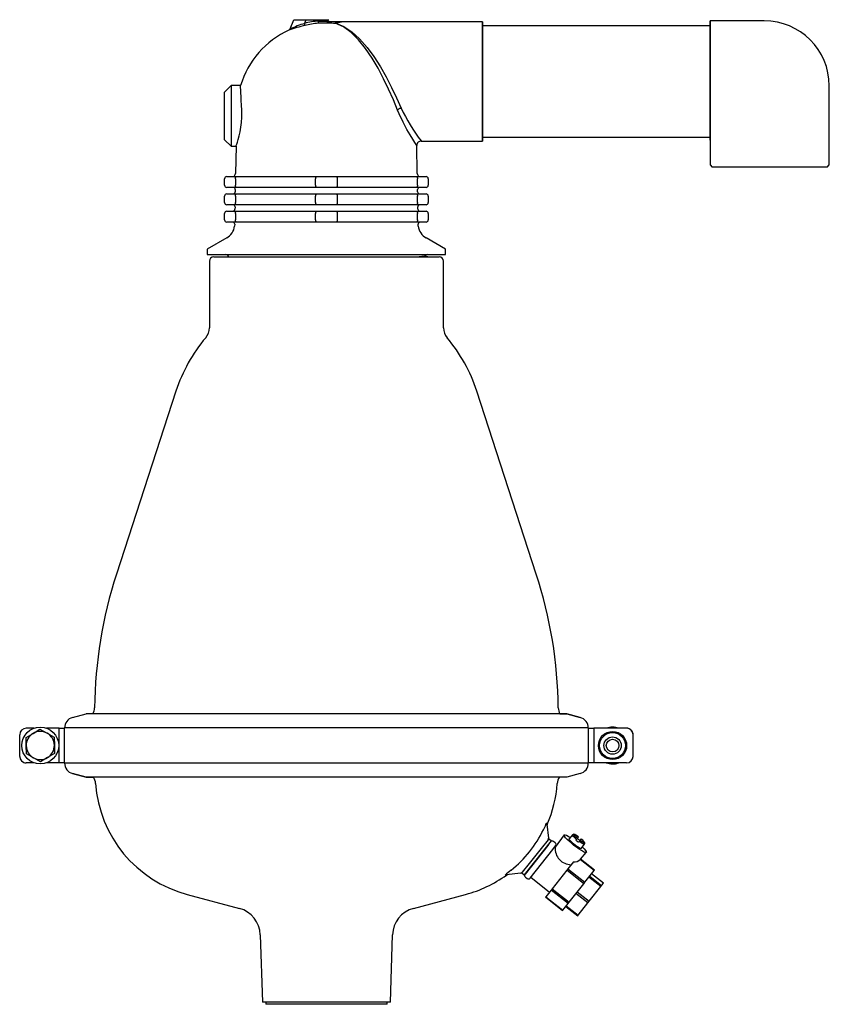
# Model space of a CAD drawing. Extents: x -142 to 232, y -1 to 453.
import ezdxf

# ---------------------------------------------------------------- set-up
doc = ezdxf.new("R2010")
doc.units = 0
doc.header["$MEASUREMENT"] = 0
doc.layers.get('0').update_dxf_attribs({"linetype": 'CONTINUOUS'})

msp = doc.modelspace()

# ---------------------------------------------------------------- linework, layer by layer
at = {"color": 7, "linetype": 'CONTINUOUS'}
for p, q in [((-16.75, 449.07), (-15.08, 453.3)), ((-15.08, 453.3), (-9.43, 453.3)), ((-9.43, 453.3), (-10.11, 451.6)), ((-9.87, 450.64), (-10.11, 451.6)), ((-9.43, 453.3), (-3.59, 453.3)), ((1.71, 451.67), (-3.83, 451.67)), ((-3.62, 452.68), (-3.59, 453.3)), ((-3.62, 452.68), (-3.62, 452.62)), ((-3.62, 452.62), (0.69, 452.62)), ((-3.59, 453.3), (1.08, 453.3)), ((0.69, 452.62), (0.17, 451.73)), ((7.14, 452.32), (0.51, 452.32)), ((0.69, 452.62), (1.08, 453.3)), ((4.09, 451.67), (4.05, 451.67)), ((4.84, 451.42), (4.05, 451.67)), ((4.29, 451.68), (4.09, 451.67)), ((72, 452.3), (7.29, 452.3)), ((72, 397.3), (72, 452.3)), ((177, 450.45), (72, 450.45)), ((202, 452.78), (177, 452.78)), ((177, 452.78), (177, 397.78)), ((177, 397.78), (177, 452.78)), ((-44, 422.9), (-47, 419.9)), ((-39.62, 422.9), (-44, 422.9)), ((-44, 422.9), (-44, 394.9)), ((232, 386.28), (232, 422.78)), ((-47, 397.9), (-47, 419.9)), ((-47, 397.9), (-44, 394.9)), ((41.9, 382.37), (41.68, 395.32)), ((43.64, 397.3), (72, 397.3)), ((72, 399.15), (177, 399.15)), ((177, 397.78), (177, 386.28)), ((-44, 394.9), (-41.67, 394.9)), ((-41.68, 394.93), (-41.9, 382.37)), ((177, 386.28), (178, 385.28)), ((231, 385.28), (232, 386.28)), ((231, 385.28), (178, 385.28)), ((-47, 376.9), (-47, 379.9)), ((-46, 380.9), (-41.5, 380.9)), ((-42, 379.9), (-42, 376.9)), ((-41.5, 380.9), (-4.5, 380.9)), ((-5, 376.9), (-5, 379.9)), ((-4.5, 380.9), (4.5, 380.9)), ((4.5, 380.9), (41.5, 380.9)), ((5, 379.9), (5, 376.9)), ((41.5, 380.9), (46, 380.9)), ((42, 376.9), (42, 379.9)), ((47, 379.9), (47, 376.9)), ((-41.5, 375.9), (-46, 375.9)), ((-46, 372.9), (-41.5, 372.9)), ((-42.03, 374.88), (-42.05, 373.88)), ((-4.5, 375.9), (-41.5, 375.9)), ((-41.5, 372.9), (-4.5, 372.9)), ((4.5, 375.9), (-4.5, 375.9)), ((-4.5, 372.9), (4.5, 372.9)), ((41.5, 375.9), (4.5, 375.9)), ((4.5, 372.9), (41.5, 372.9)), ((46, 375.9), (41.5, 375.9)), ((41.5, 372.9), (46, 372.9)), ((42.05, 373.88), (42.03, 374.88)), ((-47, 368.9), (-47, 371.9)), ((-42, 371.9), (-42, 368.9)), ((-5, 368.9), (-5, 371.9)), ((5, 371.9), (5, 368.9)), ((42, 368.9), (42, 371.9)), ((47, 371.9), (47, 368.9)), ((-47, 360.9), (-47, 363.9)), ((-41.5, 367.9), (-46, 367.9)), ((-46, 364.9), (-41.5, 364.9)), ((-42.17, 366.88), (-42.19, 365.88)), ((-42, 363.9), (-42, 360.9)), ((-4.5, 367.9), (-41.5, 367.9)), ((-41.5, 364.9), (-4.5, 364.9)), ((-5, 360.9), (-5, 363.9)), ((4.5, 367.9), (-4.5, 367.9)), ((-4.5, 364.9), (4.5, 364.9)), ((41.5, 367.9), (4.5, 367.9)), ((4.5, 364.9), (41.5, 364.9)), ((5, 363.9), (5, 360.9)), ((46, 367.9), (41.5, 367.9)), ((41.5, 364.9), (46, 364.9)), ((42, 360.9), (42, 363.9)), ((42.19, 365.88), (42.17, 366.88)), ((47, 363.9), (47, 360.9)), ((-41.5, 359.9), (-46, 359.9)), ((-4.5, 359.9), (-41.5, 359.9)), ((4.5, 359.9), (-4.5, 359.9)), ((41.5, 359.9), (4.5, 359.9)), ((46, 359.9), (41.5, 359.9)), ((-42.31, 358.88), (-42.33, 358.05)), ((42.33, 358.05), (42.31, 358.88)), ((-46.01, 352.59), (-55, 347.4)), ((55, 347.4), (46.01, 352.59)), ((-55, 347.4), (-55, 344.9)), ((55, 344.9), (55, 347.4)), ((-55, 344.9), (0, 344.9)), ((-54, 341.9), (-54, 311.1)), ((-52, 343.9), (52, 343.9)), ((0, 344.9), (55, 344.9)), ((46.74, 343.87), (45.28, 344.27)), ((54, 311.1), (54, 341.9)), ((-69.4, 281.9), (-96.82, 197.5)), ((96.82, 197.5), (69.4, 281.9)), ((-117.1, 131.33), (-110.86, 133.02)), ((110.86, 133.02), (-110.86, 133.02)), ((107.71, 133.02), (110.86, 133.02)), ((110.86, 133.02), (117.1, 131.33)), ((117.1, 131.33), (110.86, 133.02)), ((-141.5, 113.4), (-141.5, 123.4)), ((-141.5, 118.4), (-141.5, 123.4)), ((-138.57, 122.03), (-135.35, 123.97)), ((-134.87, 126.4), (-138.5, 126.4)), ((-135.35, 123.97), (-132.14, 125.9)), ((-132.14, 125.9), (-128.85, 124.09)), ((-123.3, 126.4), (-129.13, 126.4)), ((-128.85, 124.09), (-125.57, 122.27)), ((-123.3, 110.4), (-123.3, 126.4)), ((-123.3, 126.4), (-120.83, 126.4)), ((120.83, 126.5), (-120.83, 126.5)), ((-120.83, 110.31), (-120.83, 126.5)), ((-120.83, 126.5), (-120.83, 126.4)), ((120.83, 126.5), (120.83, 110.31)), ((120.83, 126.4), (123.3, 126.4)), ((120.83, 126.4), (123.3, 126.4)), ((123.3, 126.4), (123.3, 110.4)), ((138.5, 126.4), (123.3, 126.4)), ((138.5, 126.4), (123.3, 126.4)), ((123.3, 126.4), (123.3, 126.4)), ((141.5, 113.4), (141.5, 123.4)), ((-138.5, 118.28), (-138.57, 122.03)), ((-138.43, 114.53), (-138.5, 118.28)), ((-125.57, 122.27), (-125.5, 118.52)), ((-125.5, 118.52), (-125.43, 114.77)), ((141.5, 113.4), (141.5, 118.4)), ((-135.15, 112.71), (-138.43, 114.53)), ((-125.43, 114.77), (-128.65, 112.83)), ((-134.87, 110.4), (-138.5, 110.4)), ((-134.86, 110.4), (-138.5, 110.4)), ((-131.86, 110.9), (-135.15, 112.71)), ((-128.65, 112.83), (-131.86, 110.9)), ((-123.3, 110.4), (-129.14, 110.4)), ((-123.3, 110.4), (-129.13, 110.4)), ((-120.83, 110.4), (-123.3, 110.4)), ((-120.77, 110.4), (-123.3, 110.4)), ((-123.3, 110.4), (-123.3, 110.4)), ((120.83, 110.31), (-120.83, 110.31)), ((123.3, 110.4), (120.83, 110.4)), ((120.83, 110.31), (120.83, 110.4)), ((138.5, 110.4), (123.3, 110.4)), ((-110.85, 103.82), (-117.1, 105.47)), ((-117.1, 105.47), (-110.85, 103.82)), ((117.1, 105.47), (110.85, 103.82)), ((110.85, 103.82), (-110.85, 103.82)), ((-110.85, 103.82), (-107.49, 103.82)), ((101.68, 82.16), (102.44, 75.68)), ((101.76, 81.44), (101.68, 82.16)), ((103.69, 74.36), (91.29, 58.67)), ((102.23, 74.94), (99.01, 70.87)), ((102.97, 73.46), (102.08, 72.33)), ((102.97, 73.46), (102.08, 72.33)), ((102.51, 75.29), (102.23, 74.94)), ((103.69, 74.36), (102.51, 75.29)), ((105.57, 73.52), (104.78, 74.14)), ((105.57, 73.52), (104.78, 74.14)), ((109.7, 77.14), (105.52, 71.5)), ((109.7, 77.14), (105.52, 71.5)), ((113.59, 77.22), (112.06, 75.28)), ((115.12, 74.72), (115.43, 75.11)), ((115.43, 75.11), (115.78, 75.56)), ((115.78, 75.56), (116.33, 76.25)), ((116.6, 74.18), (116.3, 73.79)), ((116.96, 74.63), (116.6, 74.18)), ((117.5, 75.32), (116.96, 74.63)), ((117.55, 70.94), (119.08, 72.88)), ((102.08, 72.33), (91.63, 59.1)), ((102.08, 72.33), (91.63, 59.1)), ((99.01, 70.87), (93.61, 64.03)), ((93.99, 57.24), (104.44, 70.47)), ((93.99, 57.24), (104.44, 70.47)), ((104.44, 70.47), (105.7, 72.08)), ((104.44, 70.47), (105.7, 72.08)), ((105.59, 71.59), (105.42, 71.72)), ((105.59, 71.59), (105.42, 71.72)), ((117.27, 65.95), (119.9, 69.08)), ((117.27, 65.95), (119.9, 69.08)), ((93.61, 64.03), (90.35, 59.9)), ((113.93, 64.74), (111.42, 61.56)), ((113.93, 64.74), (111.42, 61.56)), ((123.52, 60.75), (117.12, 65.8)), ((123.52, 60.75), (117.12, 65.8)), ((123.65, 60.92), (117.28, 65.96)), ((123.65, 60.92), (117.28, 65.96)), ((89.68, 59.52), (82.9, 58.73)), ((90.35, 59.9), (90.12, 59.6)), ((90.12, 59.6), (91.29, 58.67)), ((110.84, 60.83), (104.12, 52.32)), ((110.84, 60.83), (104.12, 52.32)), ((111.42, 61.56), (110.84, 60.83)), ((111.42, 61.56), (110.84, 60.83)), ((118.69, 54.64), (110.84, 60.83)), ((118.69, 54.64), (110.84, 60.83)), ((111.42, 61.56), (119.27, 55.37)), ((111.42, 61.56), (119.27, 55.37)), ((119.27, 55.37), (123.52, 60.75)), ((119.27, 55.37), (123.52, 60.75)), ((127.82, 54.9), (122.32, 59.24)), ((127.82, 54.9), (122.32, 59.24)), ((127.82, 54.91), (122.33, 59.25)), ((127.82, 54.91), (122.33, 59.25)), ((123.52, 60.75), (123.65, 60.92)), ((123.52, 60.75), (123.65, 60.92)), ((82.9, 58.73), (83.49, 58.79)), ((91.77, 57.66), (92.55, 57.04)), ((91.77, 57.66), (92.55, 57.04)), ((94.27, 57.59), (102.9, 50.78)), ((94.27, 57.59), (102.9, 50.78)), ((111.97, 46.13), (118.69, 54.64)), ((111.97, 46.13), (118.69, 54.64)), ((118.69, 54.64), (119.27, 55.37)), ((118.69, 54.64), (119.27, 55.37)), ((126.56, 53.31), (121.07, 57.65)), ((126.56, 53.31), (121.07, 57.65)), ((121.46, 58.14), (126.95, 53.8)), ((121.46, 58.14), (126.95, 53.8)), ((126.95, 53.8), (127.82, 54.9)), ((126.95, 53.8), (127.82, 54.9)), ((127.82, 54.9), (127.82, 54.91)), ((127.82, 54.9), (127.82, 54.91)), ((103.64, 51.71), (101.17, 48.59)), ((103.64, 51.71), (101.17, 48.59)), ((104.12, 52.32), (103.64, 51.71)), ((104.12, 52.32), (103.64, 51.71)), ((111.49, 45.51), (103.64, 51.71)), ((111.49, 45.51), (103.64, 51.71)), ((104.12, 52.32), (111.97, 46.13)), ((104.12, 52.32), (111.97, 46.13)), ((120.62, 45.78), (115.12, 50.12)), ((120.62, 45.78), (115.12, 50.12)), ((115.73, 50.89), (121.23, 46.56)), ((115.73, 50.89), (121.23, 46.56)), ((121.23, 46.56), (126.56, 53.31)), ((121.23, 46.56), (126.56, 53.31)), ((126.56, 53.31), (126.95, 53.8)), ((126.56, 53.31), (126.95, 53.8)), ((-64.21, 49.7), (-40.14, 43.25)), ((40.14, 43.25), (64.21, 49.7)), ((101.17, 48.59), (101.13, 48.53)), ((101.17, 48.59), (101.13, 48.53)), ((101.13, 48.53), (108.97, 42.34)), ((101.13, 48.53), (108.97, 42.34)), ((101.17, 48.59), (109.02, 42.39)), ((101.17, 48.59), (109.02, 42.39)), ((109.02, 42.39), (111.49, 45.51)), ((109.02, 42.39), (111.49, 45.51)), ((111.49, 45.51), (111.97, 46.13)), ((111.49, 45.51), (111.97, 46.13)), ((116.15, 40.12), (120.62, 45.78)), ((116.15, 40.12), (120.62, 45.78)), ((120.62, 45.78), (121.23, 46.56)), ((120.62, 45.78), (121.23, 46.56)), ((122.1, 48.29), (122.1, 48.29)), ((108.97, 42.34), (109.02, 42.39)), ((108.97, 42.34), (109.02, 42.39)), ((110.42, 44.17), (115.92, 39.83)), ((110.42, 44.17), (115.92, 39.83)), ((110.65, 44.46), (116.15, 40.12)), ((110.65, 44.46), (116.15, 40.12)), ((115.92, 39.83), (116.15, 40.12)), ((115.92, 39.83), (116.15, 40.12)), ((-30.51, 31.1), (-29.53, 0)), ((29.53, 0), (30.51, 31.1)), ((29.53, 0), (-29.53, 0)), ((-28, 0), (-28, -1)), ((28, -1), (28, 0)), ((28, -1), (-28, -1))]:
    msp.add_line(p, q, dxfattribs=at)
at = {"linetype": 'CONTINUOUS'}
msp.add_line((72, 452.3), (72, 397.3), dxfattribs=at)
at = {"color": 7, "linetype": 'CONTINUOUS', "flags": 128}
for points in [[(4.17, 451.74), (4.09, 451.72), (4.04, 451.7), (4.03, 451.69)], [(4.03, 451.69), (4.03, 451.69), (4.03, 451.68), (4.05, 451.67), (4.05, 451.67)], [(4.03, 451.69), (4.04, 451.69), (4.05, 451.69), (4.05, 451.68), (4.06, 451.68), (4.07, 451.68), (4.08, 451.67), (4.09, 451.67), (4.09, 451.67)], [(32.84, 411.62), (30.91, 416.27), (28.7, 421.24), (26.38, 426.06), (23.84, 430.87), (21.05, 435.6), (18.06, 440.01), (14.81, 444.02), (11.4, 447.4), (7.82, 450), (4.09, 451.67)], [(7.14, 452.32), (7.15, 452.32), (7.02, 452.29), (6.75, 452.22), (6.34, 452.13), (5.8, 452.02), (5.15, 451.9), (4.17, 451.74)], [(4.17, 451.74), (4.19, 451.73), (4.2, 451.72), (4.22, 451.71), (4.23, 451.7), (4.25, 451.7), (4.26, 451.69), (4.28, 451.69), (4.29, 451.68)], [(7.29, 452.28), (7.34, 452.3), (6.79, 452.16), (5.51, 451.89), (4.29, 451.68)], [(4.29, 451.68), (7.96, 450.17), (11.67, 447.73), (15.23, 444.53), (18.77, 440.48), (21.87, 436.27), (24.9, 431.5), (27.52, 426.9), (30.04, 422.04), (32.31, 417.29), (34.43, 412.55)], [(-39.05, 411.62), (-39.16, 413.86), (-39.27, 416.02), (-39.37, 417.92), (-39.46, 419.61), (-39.52, 420.95), (-39.58, 421.99), (-39.61, 422.63), (-39.62, 422.9), (-39.62, 422.88)], [(-41.67, 394.93), (-41.68, 394.91), (-41.58, 395.2), (-41.37, 395.82), (-41.06, 396.78), (-40.68, 398.05), (-40.26, 399.64), (-39.83, 401.53), (-39.45, 403.69), (-39.17, 405.94), (-39.02, 408.36), (-39.05, 411.62)], [(34.43, 412.55), (34.2, 412.47), (33.96, 412.37), (33.74, 412.26), (33.53, 412.15), (33.33, 412.02), (33.14, 411.89), (32.98, 411.76), (32.84, 411.62)], [(41.64, 395.32), (41.66, 395.29), (41.36, 395.75), (40.74, 396.7), (39.83, 398.14), (38.6, 400.14), (37.17, 402.61), (35.38, 405.96), (33.57, 409.84), (32.84, 411.62)], [(-42, 379.9), (-41.99, 380.1), (-41.96, 380.28), (-41.92, 380.46), (-41.85, 380.61), (-41.78, 380.73), (-41.69, 380.82), (-41.6, 380.88), (-41.5, 380.9)], [(-4.5, 380.9), (-4.6, 380.88), (-4.69, 380.82), (-4.78, 380.73), (-4.85, 380.61), (-4.92, 380.46), (-4.96, 380.28), (-4.99, 380.1), (-5, 379.9)], [(4.5, 380.9), (4.6, 380.88), (4.69, 380.82), (4.78, 380.73), (4.85, 380.61), (4.92, 380.46), (4.96, 380.28), (4.99, 380.1), (5, 379.9)], [(41.5, 380.9), (41.6, 380.88), (41.69, 380.82), (41.78, 380.73), (41.85, 380.61), (41.92, 380.46), (41.96, 380.28), (41.99, 380.1), (42, 379.9)], [(-41.5, 375.9), (-41.6, 375.92), (-41.69, 375.98), (-41.78, 376.07), (-41.85, 376.19), (-41.92, 376.34), (-41.96, 376.52), (-41.99, 376.7), (-42, 376.9)], [(-42, 371.9), (-41.99, 372.1), (-41.96, 372.28), (-41.92, 372.46), (-41.85, 372.61), (-41.78, 372.73), (-41.69, 372.82), (-41.6, 372.88), (-41.5, 372.9)], [(-5, 376.9), (-4.99, 376.7), (-4.96, 376.52), (-4.92, 376.34), (-4.85, 376.19), (-4.78, 376.07), (-4.69, 375.98), (-4.6, 375.92), (-4.5, 375.9)], [(-4.5, 372.9), (-4.6, 372.88), (-4.69, 372.82), (-4.78, 372.73), (-4.85, 372.61), (-4.92, 372.46), (-4.96, 372.28), (-4.99, 372.1), (-5, 371.9)], [(5, 376.9), (4.99, 376.7), (4.96, 376.52), (4.92, 376.34), (4.85, 376.19), (4.78, 376.07), (4.69, 375.98), (4.6, 375.92), (4.5, 375.9)], [(4.5, 372.9), (4.6, 372.88), (4.69, 372.82), (4.78, 372.73), (4.85, 372.61), (4.92, 372.46), (4.96, 372.28), (4.99, 372.1), (5, 371.9)], [(42, 376.9), (41.99, 376.7), (41.96, 376.52), (41.92, 376.34), (41.85, 376.19), (41.78, 376.07), (41.69, 375.98), (41.6, 375.92), (41.5, 375.9)], [(41.5, 372.9), (41.6, 372.88), (41.69, 372.82), (41.78, 372.73), (41.85, 372.61), (41.92, 372.46), (41.96, 372.28), (41.99, 372.1), (42, 371.9)], [(-41.5, 367.9), (-41.6, 367.92), (-41.69, 367.98), (-41.78, 368.07), (-41.85, 368.19), (-41.92, 368.34), (-41.96, 368.52), (-41.99, 368.7), (-42, 368.9)], [(-5, 368.9), (-4.99, 368.7), (-4.96, 368.52), (-4.92, 368.34), (-4.85, 368.19), (-4.78, 368.07), (-4.69, 367.98), (-4.6, 367.92), (-4.5, 367.9)], [(5, 368.9), (4.99, 368.7), (4.96, 368.52), (4.92, 368.34), (4.85, 368.19), (4.78, 368.07), (4.69, 367.98), (4.6, 367.92), (4.5, 367.9)], [(42, 368.9), (41.99, 368.7), (41.96, 368.52), (41.92, 368.34), (41.85, 368.19), (41.78, 368.07), (41.69, 367.98), (41.6, 367.92), (41.5, 367.9)], [(-42, 363.9), (-41.99, 364.1), (-41.96, 364.28), (-41.92, 364.46), (-41.85, 364.61), (-41.78, 364.73), (-41.69, 364.82), (-41.6, 364.88), (-41.5, 364.9)], [(-4.5, 364.9), (-4.6, 364.88), (-4.69, 364.82), (-4.78, 364.73), (-4.85, 364.61), (-4.92, 364.46), (-4.96, 364.28), (-4.99, 364.1), (-5, 363.9)], [(4.5, 364.9), (4.6, 364.88), (4.69, 364.82), (4.78, 364.73), (4.85, 364.61), (4.92, 364.46), (4.96, 364.28), (4.99, 364.1), (5, 363.9)], [(41.5, 364.9), (41.6, 364.88), (41.69, 364.82), (41.78, 364.73), (41.85, 364.61), (41.92, 364.46), (41.96, 364.28), (41.99, 364.1), (42, 363.9)], [(-41.5, 359.9), (-41.6, 359.92), (-41.69, 359.98), (-41.78, 360.07), (-41.85, 360.19), (-41.92, 360.34), (-41.96, 360.52), (-41.99, 360.7), (-42, 360.9)], [(-5, 360.9), (-4.99, 360.7), (-4.96, 360.52), (-4.92, 360.34), (-4.85, 360.19), (-4.78, 360.07), (-4.69, 359.98), (-4.6, 359.92), (-4.5, 359.9)], [(5, 360.9), (4.99, 360.7), (4.96, 360.52), (4.92, 360.34), (4.85, 360.19), (4.78, 360.07), (4.69, 359.98), (4.6, 359.92), (4.5, 359.9)], [(42, 360.9), (41.99, 360.7), (41.96, 360.52), (41.92, 360.34), (41.85, 360.19), (41.78, 360.07), (41.69, 359.98), (41.6, 359.92), (41.5, 359.9)], [(100.14, 79.57), (101.01, 81.33), (101.29, 81.9), (101.54, 82.38), (101.67, 82.59), (101.74, 82.68), (101.75, 82.67)], [(101.75, 82.67), (101.73, 82.61), (101.71, 82.55), (101.69, 82.48), (101.68, 82.42), (101.67, 82.36), (101.67, 82.29), (101.67, 82.23), (101.68, 82.16)], [(101.75, 82.67), (101.82, 82.14), (101.84, 81.96)], [(101.84, 81.96), (101.81, 81.89), (101.79, 81.82), (101.77, 81.74), (101.76, 81.67), (101.76, 81.59), (101.76, 81.52), (101.76, 81.44)], [(116.33, 76.25), (116.14, 76.39), (115.84, 76.6), (115.39, 76.89), (115.01, 77.11), (114.67, 77.28), (114.39, 77.39), (114.1, 77.44), (113.81, 77.39), (113.6, 77.23)], [(115.78, 75.56), (115.13, 76.15), (114.61, 76.69), (114.32, 77.09), (114.29, 77.3), (114.5, 77.32), (114.95, 77.13), (115.6, 76.75), (116.33, 76.25)], [(114.19, 72.34), (113.03, 73.29), (111.97, 74.23), (111.06, 75.11), (110.35, 75.88), (109.88, 76.51), (109.68, 76.95), (109.75, 77.18), (110.09, 77.19), (110.69, 76.99), (111.51, 76.57), (112.51, 75.97), (112.57, 75.93)], [(114.19, 72.34), (113.03, 73.29), (111.97, 74.23), (111.06, 75.11), (110.35, 75.88), (109.88, 76.51), (109.68, 76.95), (109.75, 77.18), (110.09, 77.19), (110.69, 76.99), (111.51, 76.57), (112.51, 75.97), (112.57, 75.93)], [(117.55, 70.94), (117.51, 70.92), (117.19, 70.96), (116.6, 71.23), (115.82, 71.71), (114.93, 72.34), (114.03, 73.06), (113.21, 73.78), (112.56, 74.43), (112.16, 74.93), (112.04, 75.24), (112.06, 75.28)], [(117.55, 70.94), (117.51, 70.92), (117.19, 70.96), (116.6, 71.23), (115.82, 71.71), (114.93, 72.34), (114.03, 73.06), (113.21, 73.78), (112.56, 74.43), (112.16, 74.93), (112.04, 75.24), (112.06, 75.28)], [(115.43, 75.11), (114.61, 75.84), (113.99, 76.48), (113.64, 76.96), (113.59, 77.22)], [(115.12, 74.72), (115.26, 74.6), (115.41, 74.48), (115.55, 74.37), (115.7, 74.25), (115.85, 74.13), (116, 74.02), (116.15, 73.9), (116.3, 73.79)], [(116.94, 74.61), (116.8, 74.72), (116.65, 74.84), (116.51, 74.96), (116.36, 75.08), (116.21, 75.2), (116.06, 75.31), (115.91, 75.42), (115.76, 75.54)], [(119.08, 72.88), (118.82, 72.87), (118.27, 73.1), (117.5, 73.56), (116.6, 74.18)], [(117.5, 75.32), (118.16, 74.73), (118.68, 74.19), (118.97, 73.79), (119, 73.58), (118.79, 73.56), (118.33, 73.75), (117.68, 74.13), (116.96, 74.63)], [(119.07, 72.87), (119.08, 72.87), (119.19, 73.12), (119.18, 73.45), (119.06, 73.71), (118.85, 74.01), (118.56, 74.34), (118.22, 74.68), (117.89, 74.99), (117.51, 75.32)], [(118.07, 71.59), (118.12, 71.54), (118.93, 70.71), (119.53, 70.01), (119.87, 69.47), (119.93, 69.14), (119.72, 69.01), (119.25, 69.11), (118.53, 69.42), (117.62, 69.93), (116.55, 70.61), (115.39, 71.43), (114.19, 72.34)], [(118.07, 71.59), (118.12, 71.54), (118.93, 70.71), (119.53, 70.01), (119.87, 69.47), (119.93, 69.14), (119.72, 69.01), (119.25, 69.11), (118.53, 69.42), (117.62, 69.93), (116.55, 70.61), (115.39, 71.43), (114.19, 72.34)], [(82.44, 58.54), (82.49, 58.58), (82.55, 58.61), (82.6, 58.64), (82.66, 58.66), (82.72, 58.69), (82.78, 58.7), (82.84, 58.72), (82.9, 58.73)], [(83.02, 58.61), (82.83, 58.59), (82.44, 58.54)], [(83.49, 58.79), (83.43, 58.79), (83.36, 58.77), (83.3, 58.75), (83.24, 58.73), (83.18, 58.71), (83.12, 58.68), (83.07, 58.65), (83.02, 58.61)]]:
    msp.add_lwpolyline(points, dxfattribs=at)
at = {"color": 7, "linetype": 'CONTINUOUS'}
for centre, radius in [((-132, 118.4), 8.5), ((132, 118.4), 6.5), ((132, 118.4), 6), ((132, 118.4), 4), ((132, 118.4), 2.92)]:
    msp.add_circle(centre, radius, dxfattribs=at)
for centre, radius, start, end in [((14.45, 351.47), 102.11, 103.7776, 108.0935), ((19.89, 362.85), 93.68, 108.672, 113.0201), ((0, 410.9), 41.94, 94.9559, 103.9436), ((0, 410.9), 40.95, 95.3696, 103.9436), ((-5, 452.42), 1.39, 327.1366, 8.2271), ((0, 410.9), 40.8, 83.1846, 87.5977), ((202, 422.78), 30, 0, 90), ((0, 410.9), 41.4, 114.6438, 163.1829), ((-17.68, 449.44), 1, 294.6414, 338.459), ((116.28, 451.76), 90.76, 205.5998, 216.8315), ((43.66, 395.34), 1.96, 90.3099, 180.4509), ((-43.4, 382.4), 1.5, 270, 359), ((43.4, 382.4), 1.5, 181, 270), ((-46, 379.9), 1, 90, 180), ((46, 379.9), 1, 0, 90), ((-46, 376.9), 1, 180, 270), ((-46, 371.9), 1, 90, 180), ((-43.05, 373.9), 1, 270, 359), ((-43.03, 374.9), 1, 359, 90), ((43.03, 374.9), 1, 90, 181), ((43.05, 373.9), 1, 181, 270), ((46, 376.9), 1, 270, 0), ((46, 371.9), 1, 0, 90), ((-46, 368.9), 1, 180, 270), ((46, 368.9), 1, 270, 0), ((-46, 363.9), 1, 90, 180), ((-43.19, 365.9), 1, 270, 359), ((-43.17, 366.9), 1, 359, 90), ((43.17, 366.9), 1, 90, 181), ((43.19, 365.9), 1, 181, 270), ((46, 363.9), 1, 0, 90), ((-46, 360.9), 1, 180, 270), ((-43.31, 358.9), 1, 359, 90), ((43.31, 358.9), 1, 90, 181), ((46, 360.9), 1, 270, 0), ((-49.76, 359.09), 7.5, 300, 352.048), ((49.76, 359.09), 7.5, 187.952, 240), ((-52, 341.9), 2, 90, 180), ((-46.5, 343.4), 1.5, 18.3892, 90), ((37.58, 416.56), 72.71, 268.0336, 276.0772), ((46.5, 343.4), 1.5, 90, 144.7471), ((52, 341.9), 2, 0, 90), ((-61, 311.1), 7, 319.74, 0), ((61, 311.1), 7, 180, 220.26), ((0.05, 259.4), 73, 139.74, 162.0476), ((-0.05, 259.4), 73, 17.9524, 40.26), ((100, 133.38), 207, 161.956, 179.3261), ((-100, 133.38), 207, 0.6739, 18.044), ((-112.99, 135.89), 6, 331.4337, 359.3261), ((112.99, 135.89), 6, 180.6739, 208.5178), ((-115.82, 126.5), 5, 104.8312, 179.974), ((115.82, 126.5), 5, 0.0243, 75.1705), ((-138.5, 123.4), 3, 90, 180), ((-138.5, 123.4), 3, 177.9069, 180), ((-132, 118.4), 6.5, 121.0364, 181.0364), ((-132, 118.4), 6.5, 61.0364, 121.0364), ((-132, 118.4), 6.5, 1.0364, 61.0364), ((132, 118.4), 8.5, 70.2511, 109.7513), ((138.5, 123.4), 3, 0, 90), ((138.5, 123.4), 3, 0, 90.0012), ((-132, 118.4), 6.5, 181.0364, 241.0364), ((-132, 118.4), 6.5, 301.0364, 1.0364), ((-138.5, 113.4), 3, 180, 270), ((-138.5, 113.4), 3, 180, 270.0012), ((-132, 118.4), 6.5, 241.0364, 301.0364), ((-115.82, 110.31), 5, 180.026, 255.2187), ((115.82, 110.31), 5, 284.7859, 359.9694), ((132, 118.4), 8.5, 250.2514, 288.5806), ((132, 118.4), 8.5, 288.5806, 289.7509), ((138.5, 113.4), 3, 270, 0), ((-112.47, 100.47), 6, 3.9377, 33.8799), ((-49.62, 104.8), 57, 183.9377, 255.1649), ((49.62, 104.8), 57, 336.3785, 356.0623), ((112.47, 100.47), 6, 146.0689, 176.0623), ((49.16, 104.89), 56.92, 309.3015, 333.5849), ((101.45, 75.56), 1, 321.7, 6.7), ((104.16, 73.35), 1, 51.7, 141.7), ((104.16, 73.35), 1, 51.7, 141.7), ((104.95, 72.73), 1, 321.7, 51.7), ((104.95, 72.73), 1, 321.7, 51.7), ((112.93, 70.84), 7.41, 175.5162, 269.7293), ((112.93, 70.84), 7.41, 175.5162, 269.7293), ((114.34, 68.84), 4.12, 264.2245, 312.4778), ((114.34, 68.84), 4.12, 264.2245, 312.4778), ((114.19, 68.87), 4.25, 313.6617, 316.2955), ((114.19, 68.87), 4.25, 313.6617, 316.2955), ((96.33, 44.66), 19.64, 124.4601, 134.996), ((89.56, 60.52), 1, 276.7, 321.7), ((92.39, 58.44), 1, 141.7, 231.7), ((92.39, 58.44), 1, 141.7, 231.7), ((49.62, 104.8), 57, 284.8351, 305.8719), ((93.17, 57.82), 1, 231.7, 321.7), ((93.17, 57.82), 1, 231.7, 321.7), ((-43.51, 30.69), 13, 1.8, 75), ((43.51, 30.69), 13, 105, 178.2)]:
    msp.add_arc(centre, radius, start, end, dxfattribs=at)

doc.saveas('drawing.dxf')
